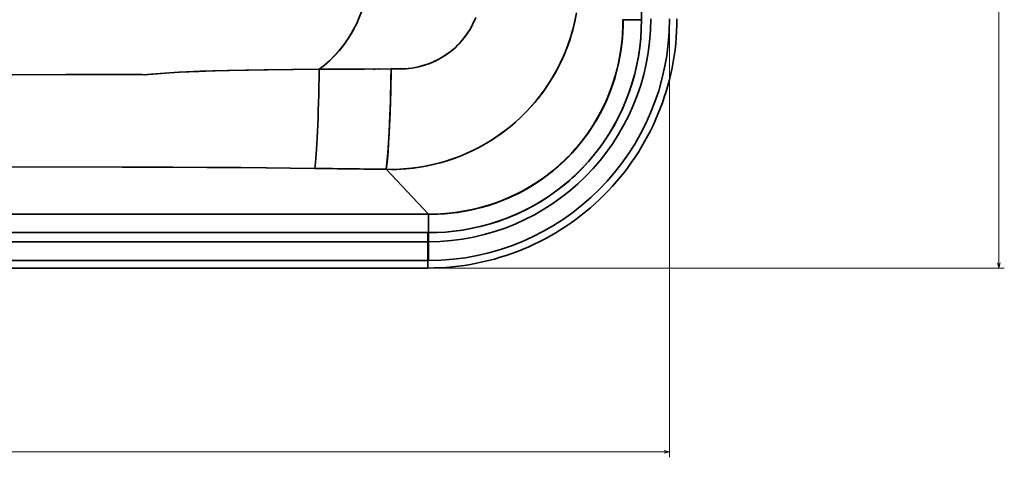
# Model space of a CAD drawing. Extents: x 242 to 1927, y 99 to 1406.
# Tile 4 of 11: x 703 to 1069, y 157 to 320. Entities that reach past the tile are written whole.
import ezdxf

# ---------------------------------------------------------------- set-up
doc = ezdxf.new("R2010")
doc.units = 0

msp = doc.modelspace()

# ---------------------------------------------------------------- linework, layer by layer
at = {"color": 7, "lineweight": 13}
for p, q in [((1067.18, 227.65), (1067.18, 613.35)), ((944.58, 318.35), (944.58, 157.23)), ((856.65, 227.65), (1069.18, 227.65)), ((241.65, 159.23), (944.58, 159.23))]:
    msp.add_line(p, q, dxfattribs=at)
at = {"color": 7, "lineweight": 35}
for p, q in [((934.17, 420.5), (934.17, 320.06)), ((934.17, 420.5), (934.17, 320.06)), ((854.9, 247.71), (839.13, 264.4)), ((839.13, 264.4), (854.9, 247.71)), ((694.5, 247.71), (854.9, 247.71)), ((854.9, 247.71), (694.5, 247.71)), ((854.9, 247.65), (694.5, 247.65)), ((854.9, 247.65), (694.5, 247.65)), ((854.65, 240.83), (694.5, 240.83)), ((854.65, 240.83), (694.5, 240.83)), ((694.5, 237.41), (854.65, 237.4)), ((854.65, 237.4), (694.5, 237.4)), ((854.65, 230.41), (694.5, 230.41)), ((854.65, 230.41), (694.5, 230.41)), ((854.65, 227.65), (694.5, 227.65)), ((694.5, 227.65), (854.65, 227.65))]:
    msp.add_line(p, q, dxfattribs=at)
at = {"color": 7, "lineweight": 35, "ltscale": 0.001255}
for p, q in [((927.28, 320.03), (927.28, 320.08)), ((927.28, 320.08), (927.28, 320.03))]:
    msp.add_line(p, q, dxfattribs=at)
at = {"color": 7, "lineweight": 35, "ltscale": 0.001772}
for p, q in [((927.34, 320.06), (927.28, 320.03)), ((927.28, 320.03), (927.34, 320.06))]:
    msp.add_line(p, q, dxfattribs=at)
at = {"color": 7, "lineweight": 35, "ltscale": 0.00085768}
msp.add_line((927.34, 320.09), (927.34, 320.06), dxfattribs=at)
msp.add_line((927.34, 320.09), (927.34, 320.06), dxfattribs=at)
at = {"color": 7, "lineweight": 35, "ltscale": 0.17058}
msp.add_line((934.17, 320.06), (927.34, 320.06), dxfattribs=at)
at = {"color": 7, "lineweight": 35, "ltscale": 0.170569}
msp.add_line((927.34, 320.06), (934.17, 320.06), dxfattribs=at)
at = {"color": 7, "lineweight": 35, "ltscale": 0.007965}
msp.add_line((829.48, 301.62), (829.16, 301.61), dxfattribs=at)
at = {"color": 7, "lineweight": 35, "ltscale": 0.008281}
msp.add_line((829.17, 301.61), (829.5, 301.62), dxfattribs=at)
at = {"color": 7, "lineweight": 35, "ltscale": 0.013505}
msp.add_line((834.47, 301.59), (835.01, 301.67), dxfattribs=at)
at = {"color": 7, "lineweight": 35, "ltscale": 0.013565}
msp.add_line((835.01, 301.67), (834.47, 301.59), dxfattribs=at)
at = {"color": 7, "lineweight": 35, "ltscale": 0.005871}
msp.add_line((836.28, 301.63), (836.51, 301.68), dxfattribs=at)
at = {"color": 7, "lineweight": 35, "ltscale": 0.006037}
msp.add_line((836.52, 301.68), (836.28, 301.63), dxfattribs=at)
at = {"color": 7, "lineweight": 35, "ltscale": 0.001128}
for p, q in [((854.9, 247.71), (854.95, 247.71)), ((854.95, 247.71), (854.9, 247.71))]:
    msp.add_line(p, q, dxfattribs=at)
at = {"color": 7, "lineweight": 35, "ltscale": 0.001474}
for p, q in [((854.9, 247.71), (854.9, 247.65)), ((854.9, 247.65), (854.9, 247.71))]:
    msp.add_line(p, q, dxfattribs=at)
at = {"color": 7, "lineweight": 35, "ltscale": 0.000972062}
for p, q in [((854.94, 247.65), (854.9, 247.65)), ((854.9, 247.65), (854.94, 247.65))]:
    msp.add_line(p, q, dxfattribs=at)
at = {"color": 7, "lineweight": 35, "ltscale": 0.001504}
msp.add_line((854.95, 247.71), (854.94, 247.65), dxfattribs=at)
at = {"color": 7, "lineweight": 35, "ltscale": 0.001497}
msp.add_line((854.94, 247.65), (854.95, 247.71), dxfattribs=at)
at = {"color": 7, "lineweight": 35, "ltscale": 0.170599}
msp.add_line((854.94, 240.83), (854.94, 247.65), dxfattribs=at)
at = {"color": 7, "lineweight": 35, "ltscale": 0.170603}
msp.add_line((854.94, 247.65), (854.94, 240.83), dxfattribs=at)
at = {"color": 7, "lineweight": 35, "ltscale": 0.085612}
for p, q in [((854.65, 240.83), (854.65, 237.4)), ((854.65, 237.4), (854.65, 240.83))]:
    msp.add_line(p, q, dxfattribs=at)
at = {"color": 7, "lineweight": 35, "ltscale": 0.007191}
msp.add_line((854.94, 240.83), (854.65, 240.83), dxfattribs=at)
msp.add_line((854.94, 240.83), (854.65, 240.83), dxfattribs=at)
at = {"color": 7, "lineweight": 35, "ltscale": 0.085596}
for p, q in [((854.94, 240.83), (854.94, 237.41)), ((854.94, 237.41), (854.94, 240.83))]:
    msp.add_line(p, q, dxfattribs=at)
at = {"color": 7, "lineweight": 35, "ltscale": 0.00719}
for p, q in [((854.94, 237.41), (854.65, 237.4)), ((854.65, 237.4), (854.94, 237.4))]:
    msp.add_line(p, q, dxfattribs=at)
at = {"color": 7, "lineweight": 35, "ltscale": 0.174833}
msp.add_line((854.65, 230.41), (854.65, 237.4), dxfattribs=at)
msp.add_line((854.65, 230.41), (854.65, 237.4), dxfattribs=at)
at = {"color": 7, "lineweight": 35, "ltscale": 0.174834}
msp.add_line((854.96, 230.41), (854.94, 237.41), dxfattribs=at)
msp.add_line((854.96, 230.41), (854.94, 237.41), dxfattribs=at)
at = {"color": 7, "lineweight": 35, "ltscale": 0.069099}
msp.add_line((854.65, 227.65), (854.65, 230.41), dxfattribs=at)
msp.add_line((854.65, 227.65), (854.65, 230.41), dxfattribs=at)
at = {"color": 7, "lineweight": 35, "ltscale": 0.007796}
msp.add_line((854.96, 230.41), (854.65, 230.41), dxfattribs=at)
msp.add_line((854.96, 230.41), (854.65, 230.41), dxfattribs=at)
at = {"color": 7, "lineweight": 35}
for points in [[(814.23, 301.61), (816.24, 303.2), (818.16, 304.89), (819.97, 306.7), (821.68, 308.59), (823.27, 310.59), (824.75, 312.67), (826, 314.63), (827.14, 316.65), (828.18, 318.72), (829.11, 320.85), (829.93, 323.02), (830.46, 324.61), (830.94, 326.22), (831.35, 327.85), (831.82, 330.05), (832.18, 332.26), (832.32, 333.39), (832.43, 334.53), (832.48, 335.96), (832.49, 338.17), (832.49, 343.64), (832.49, 352.16), (832.49, 420.48)], [(909.98, 322.63), (909.34, 319.36), (908.85, 317.31), (908.33, 315.38), (907.76, 313.48), (906.81, 310.65), (905.72, 307.83), (904.5, 305.05), (903.62, 303.23), (902.23, 300.59), (900.73, 298), (899.12, 295.48), (897.4, 293.03), (895.73, 290.86), (894.44, 289.28), (893.11, 287.75), (891.25, 285.75), (889.32, 283.83), (887.32, 281.99), (885.24, 280.23), (883.1, 278.55), (880.88, 276.94), (878.59, 275.42), (876.26, 273.99), (873.87, 272.66), (871.43, 271.41), (868.94, 270.26), (866.4, 269.21), (863.52, 268.15), (860.58, 267.22), (857.6, 266.41), (854.57, 265.73), (852.24, 265.3), (849.29, 264.87), (846.56, 264.59), (844.79, 264.46), (843.01, 264.38), (841.14, 264.37), (839.13, 264.4)], [(814.23, 301.61), (815.1, 302.27), (816.93, 303.78), (818.62, 305.34), (820.18, 306.92), (821.62, 308.53), (822.6, 309.72), (823.84, 311.36), (825.01, 313.05), (826.09, 314.78), (827.09, 316.56), (827.71, 317.77), (828.3, 318.98), (829.36, 321.46)], [(839.13, 264.4), (841.6, 264.36), (842.77, 264.37), (845.66, 264.52), (848.52, 264.78), (851.63, 265.2), (853.12, 265.45), (855.92, 266.02), (858.69, 266.69), (861.8, 267.59), (864.45, 268.48), (867.56, 269.68), (870.09, 270.78), (872.15, 271.77), (874.16, 272.81), (877.07, 274.48), (879.52, 276.02), (882.2, 277.88), (884.77, 279.85), (887.17, 281.87), (889.28, 283.8), (891.52, 286.04), (893.64, 288.35), (895.65, 290.75), (897.24, 292.82), (898.4, 294.44), (900.08, 296.95), (901.69, 299.62), (902.7, 301.45), (904.08, 304.16), (905.15, 306.51), (905.52, 307.36), (906.47, 309.75), (907.44, 312.48), (908.14, 314.71), (908.51, 316.03), (909.26, 319.01), (909.88, 322.02)], [(840.99, 301.73), (844.04, 301.73), (845.82, 301.77), (847.35, 301.89), (848.65, 302.06), (849.92, 302.27), (851.2, 302.54), (852.46, 302.86), (853.72, 303.24), (854.95, 303.66), (856.16, 304.15), (857.35, 304.68), (858.53, 305.27), (859.67, 305.9), (860.78, 306.58), (861.85, 307.31), (862.91, 308.09), (863.92, 308.91), (864.91, 309.79), (865.85, 310.7), (867.07, 312.01), (868.22, 313.4), (869.35, 314.97), (870.39, 316.61), (871.32, 318.32), (871.89, 319.53), (872.49, 320.94)], [(840.99, 301.73), (844.05, 301.73), (845.38, 301.75), (846.54, 301.82), (848.65, 302.06), (849.95, 302.27), (851.22, 302.54), (852.51, 302.87), (853.77, 303.25), (855.01, 303.69), (856.23, 304.18), (857.44, 304.72), (858.61, 305.31), (859.76, 305.96), (860.88, 306.65), (861.96, 307.39), (863.01, 308.17), (864.03, 309.01), (865.01, 309.88), (866.27, 311.14), (867.46, 312.47), (868.58, 313.88), (869.44, 315.09), (870.24, 316.36), (870.97, 317.66), (871.58, 318.86), (872.14, 320.08)], [(934.17, 320.06), (934.1, 316.67), (933.89, 313.28), (933.54, 309.91), (933.05, 306.55), (932.42, 303.22), (931.65, 299.92), (930.74, 296.65), (929.69, 293.42), (928.51, 290.24), (927.19, 287.12), (925.73, 284.05), (924.18, 281.1), (922.5, 278.22), (920.69, 275.41), (918.77, 272.68), (916.73, 270.03), (914.58, 267.48), (912.33, 265.02), (909.97, 262.66), (907.51, 260.4), (904.95, 258.25), (902.31, 256.22), (899.46, 254.22), (896.52, 252.34), (893.51, 250.6), (890.42, 249), (887.26, 247.54), (884.04, 246.21), (880.77, 245.03), (877.44, 243.99), (874.08, 243.1), (870.68, 242.36), (867.56, 241.81), (864.42, 241.38), (861.27, 241.07), (858.1, 240.89), (854.94, 240.83)], [(854.94, 247.65), (858.43, 247.72), (860.98, 247.87), (862.21, 247.97), (864.27, 248.2), (866.33, 248.47), (869.24, 248.97), (872.05, 249.56), (875.06, 250.32), (877.49, 251.04), (880.2, 251.96), (882.1, 252.67), (884.81, 253.79), (887.48, 255.03), (889.85, 256.24), (891.31, 257.04), (893.94, 258.61), (896.35, 260.19), (898.8, 261.93), (899.92, 262.79), (901.39, 263.96), (902.81, 265.17), (904.85, 267.01), (906.59, 268.69), (908.43, 270.62), (910.2, 272.61), (912.27, 275.15), (913.75, 277.13), (915.16, 279.16), (916.35, 281), (917.52, 282.93), (918.74, 285.12), (919.87, 287.31), (921.08, 289.91), (922.17, 292.49), (922.66, 293.76), (923.36, 295.72), (924.2, 298.32), (924.91, 300.81), (925.54, 303.41), (926.14, 306.37), (926.62, 309.34), (926.98, 312.33), (927.21, 315.34), (927.34, 318.6), (927.34, 320.06)], [(934.17, 320.06), (934.09, 316.59), (933.87, 313.13), (933.51, 309.68), (933, 306.25), (932.34, 302.85), (931.53, 299.48), (930.58, 296.14), (929.49, 292.85), (928.25, 289.61), (926.87, 286.42), (925.35, 283.3), (923.67, 280.21), (921.85, 277.19), (919.9, 274.26), (917.82, 271.41), (916.73, 270.03), (915.61, 268.67), (914.46, 267.34), (913.28, 266.03), (912.06, 264.75), (910.82, 263.49), (909.56, 262.27), (908.26, 261.08), (906.94, 259.91), (905.59, 258.78), (903.2, 256.89), (900.74, 255.09), (898.21, 253.39), (895.61, 251.8), (892.95, 250.3), (890.24, 248.92), (887.48, 247.63), (885.85, 246.93), (884.2, 246.27), (880.85, 245.06), (877.46, 244), (874.03, 243.09), (870.56, 242.33), (867.46, 241.79), (864.34, 241.37), (861.22, 241.07), (858.08, 240.89), (854.94, 240.83)], [(927.34, 320.06), (927.33, 318.12), (927.21, 315.24), (927.06, 313.18), (926.85, 311.13), (926.58, 309.05), (926.25, 306.97), (925.72, 304.21), (925.26, 302.2), (924.75, 300.22), (924.18, 298.24), (923.55, 296.27), (922.86, 294.31), (922.12, 292.36), (921.04, 289.8), (919.9, 287.38), (918.68, 285.01), (917.37, 282.68), (915.97, 280.4), (914.26, 277.84), (912.62, 275.61), (911.21, 273.82), (909.74, 272.08), (908.22, 270.39), (906.8, 268.91), (905.34, 267.47), (903.33, 265.62), (901.46, 264.02), (899.12, 262.17), (897.19, 260.77), (896.05, 259.98), (894.34, 258.86), (891.7, 257.26), (890.82, 256.77), (888.58, 255.58), (886.31, 254.47), (885.39, 254.05), (882.91, 252.99), (880.47, 252.05), (878.71, 251.44), (876.94, 250.87), (874.95, 250.29), (872.95, 249.77), (870.93, 249.31), (868.89, 248.9), (865.77, 248.39), (862.64, 248.02), (860.04, 247.8), (857.72, 247.69), (855.4, 247.65), (854.94, 247.65)], [(854.95, 247.71), (855.47, 247.71), (856.48, 247.72), (859.51, 247.84), (861.25, 247.95), (862.98, 248.11), (865.29, 248.39), (867.59, 248.74), (869.87, 249.16), (872.94, 249.84), (875.97, 250.65), (878.96, 251.6), (881.91, 252.67), (884.49, 253.73), (887.01, 254.88), (889.49, 256.13), (891.9, 257.46), (894.25, 258.89), (896.55, 260.41), (898.78, 262.01), (901.29, 263.98), (903.7, 266.05), (906.03, 268.24), (907.94, 270.2), (909.78, 272.23), (911.53, 274.34), (913.2, 276.51), (914.79, 278.75), (916.29, 281.05), (917.71, 283.41), (919.03, 285.81), (920.25, 288.27), (921.39, 290.79), (922.43, 293.36), (923.37, 295.97), (924.22, 298.61), (924.96, 301.28), (925.6, 303.99), (926.14, 306.73), (926.58, 309.49), (926.91, 312.27), (927.13, 315.06), (927.23, 317.16), (927.29, 319.25), (927.28, 320.03)], [(927.28, 320.03), (927.28, 319), (927.21, 316.52), (927.18, 315.8), (926.96, 312.81), (926.62, 309.83), (926.16, 306.88), (925.59, 303.93), (924.82, 300.76), (923.92, 297.63), (922.87, 294.54), (921.7, 291.52), (920.39, 288.56), (918.94, 285.65), (917.39, 282.85), (915.7, 280.12), (913.9, 277.47), (911.99, 274.91), (909.96, 272.45), (907.82, 270.08), (905.57, 267.8), (903.22, 265.62), (900.78, 263.56), (898.62, 261.89), (896.4, 260.31), (894.12, 258.81), (891.36, 257.16), (888.54, 255.63), (885.64, 254.24), (883.53, 253.32), (881.39, 252.47), (879.22, 251.69), (876.58, 250.84), (873.9, 250.09), (871.2, 249.44), (868.48, 248.89), (865.7, 248.45), (862.91, 248.11), (860.11, 247.87), (858, 247.76), (855.08, 247.71), (854.95, 247.71)], [(594.5, 299.15), (614.03, 299.18), (639.57, 299.27), (700.1, 299.55), (741.93, 299.69), (745.66, 299.7), (747.39, 299.69), (748.36, 299.64), (749.46, 299.6), (750.56, 299.68), (751.7, 299.8), (756.91, 300.23), (761.95, 300.53), (769.39, 300.85), (774.72, 301.02), (780.05, 301.16), (786.89, 301.3), (793.72, 301.41), (804, 301.53), (814.23, 301.61)], [(594.5, 299.15), (615.95, 299.18), (653.24, 299.34), (719.94, 299.62), (745.84, 299.7), (746.97, 299.7), (748.33, 299.64), (749.62, 299.6), (750.38, 299.67), (752.3, 299.85), (756.95, 300.23), (762.24, 300.54), (770.09, 300.87), (775.49, 301.04), (780.89, 301.18), (787.91, 301.32), (794.93, 301.43), (804.59, 301.53), (814.23, 301.61)], [(814.23, 301.61), (831.04, 301.71), (840.99, 301.73)], [(814.23, 301.61), (831.02, 301.71), (840.99, 301.73)], [(839.13, 264.4), (839.37, 266.04), (839.6, 268.16), (839.84, 271.05), (840.06, 274.31), (840.26, 277.88), (840.44, 281.68), (840.73, 289.72), (840.93, 298.11), (840.99, 301.73)], [(840.99, 301.73), (840.83, 293.57), (840.59, 285.63), (840.27, 278.13), (840.06, 274.2), (839.81, 270.61), (839.57, 267.87), (839.32, 265.62), (839.13, 264.4)], [(594.5, 265.34), (671.06, 265.29), (745.84, 265.23), (772.53, 265.13), (785.24, 265.02), (812.59, 264.73)], [(812.59, 264.73), (794.64, 264.93), (774.88, 265.11), (759.79, 265.21), (741.08, 265.24), (671.08, 265.29), (594.5, 265.34)]]:
    msp.add_lwpolyline(points, dxfattribs=at)
at = {"color": 7, "lineweight": 13}
for points in [[(1066.66, 229.58), (1067.18, 227.65), (1067.69, 229.58)], [(942.65, 158.71), (944.58, 159.23), (942.65, 159.75)]]:
    msp.add_lwpolyline(points, dxfattribs=at)
at = {"color": 7, "lineweight": 35}
for centre, radius, start, end in [((854.66, 320.34), 92.69, 269.9946, 0.0055), ((854.66, 320.34), 92.69, 269.9946, 0.0055), ((854.66, 320.34), 82.93, 270.1927, 0.0063), ((854.66, 320.34), 82.93, 270.1927, 0.0063), ((854.66, 320.34), 89.93, 270.193, 0.0056), ((854.66, 320.34), 89.93, 270.193, 0.0056), ((601.49, -17912.81), 18178.77, 89.25099, 89.334646), ((601.5, -17912.52), 18178.48, 89.25099, 89.334646)]:
    msp.add_arc(centre, radius, start, end, dxfattribs=at)
for ratio, end_param in [(0.041574, 1.529934), (0.041573, 1.529935)]:
    msp.add_ellipse((812.59, 303.26), major_axis=(-0.46, -40), ratio=ratio, start_param=0.272363, end_param=end_param, dxfattribs=at)

doc.saveas('drawing.dxf')
